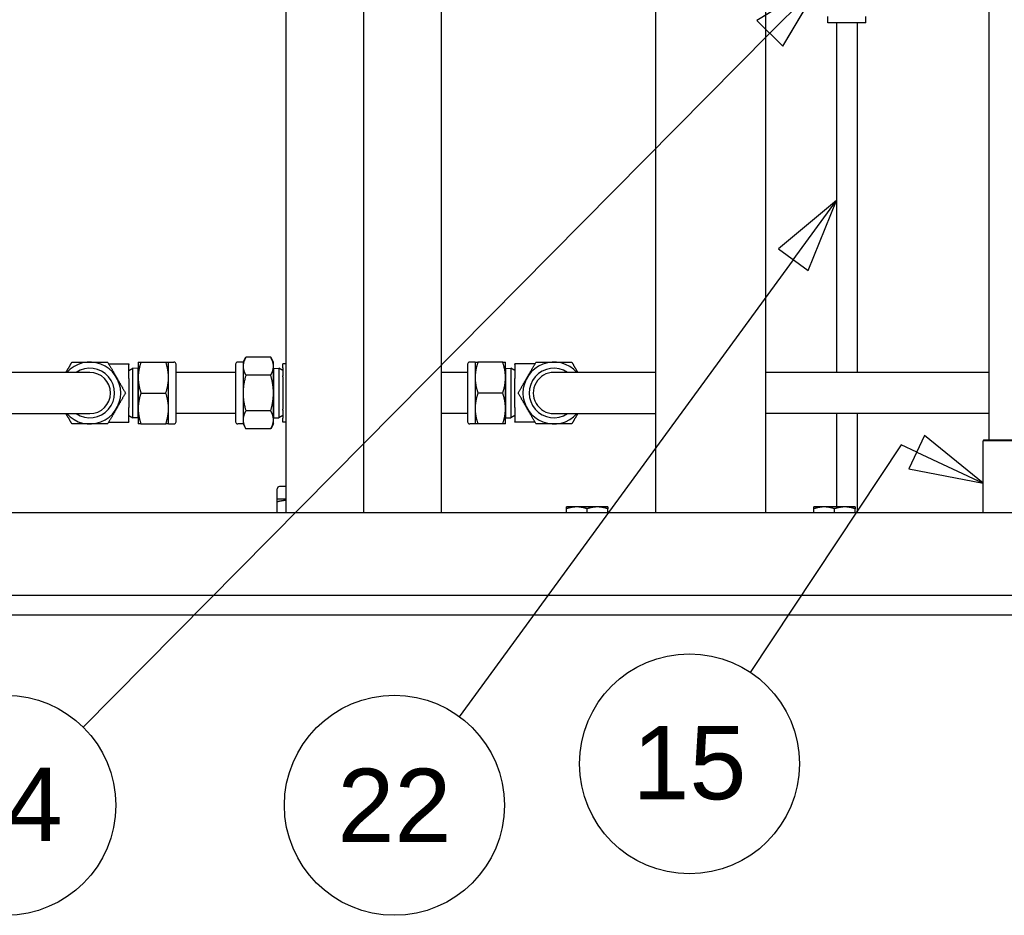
# Paper-space layout 'SHEET_3' of a CAD drawing. Header units: inches. Extents: x 3 to 360, y 8 to 227.
# Tile 67 of 117: x 275 to 293, y 61 to 77. Entities that reach past the tile are written whole.
import ezdxf

# ---------------------------------------------------------------- set-up
doc = ezdxf.new("R2010")
doc.units = ezdxf.units.IN
doc.header["$LTSCALE"] = 10.66666666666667
doc.header["$MEASUREMENT"] = 0
doc.layers.get('0').update_dxf_attribs({"lineweight": 25})
doc.layers.add('DIMEN', color=7, linetype='Continuous', lineweight=25)
doc.styles.add('Current-ANSI', font='arial.ttf')

# ---------------------------------------------------------------- blocks, each defined once
blk = doc.blocks.new('Balloon118')
at = {"layer": 'DIMEN', "linetype": 'Continuous', "lineweight": 25}
for p, q in [((27.15106388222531, 6.916262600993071), (27.05205859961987, 6.833803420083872)), ((27.07728459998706, 6.815358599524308), (27.15106388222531, 6.916262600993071)), ((27.10251060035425, 6.796913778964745), (27.15106388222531, 6.916262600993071)), ((27.05205859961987, 6.833803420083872), (27.10251060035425, 6.796913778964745)), ((27.07728459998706, 6.815358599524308), (26.50754340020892, 6.036153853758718))]:
    blk.add_line(p, q, dxfattribs=at)
at = {"layer": 'DIMEN', "linetype": 'Continuous', "lineweight": 25, "flags": 128}
blk.add_lwpolyline([(27.10251094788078, 6.796913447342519), (27.15106273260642, 6.916262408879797), (27.0520578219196, 6.833803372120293), (27.10251094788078, 6.796913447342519)], dxfattribs=at)
at = {"layer": 'DIMEN'}
blk.add_circle((26.39727247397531, 5.885342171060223), 0.1874999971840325, dxfattribs=at)
blk.add_solid([(27.10251094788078, 6.796913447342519), (27.15106273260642, 6.916262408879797), (27.0520578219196, 6.833803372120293), (27.10251094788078, 6.796913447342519)], dxfattribs=at)
at = {"layer": 'DIMEN', "insert": (26.39727247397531, 5.885342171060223), "char_height": 0.1249999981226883, "attachment_point": 5, "style": 'Current-ANSI'}
blk.add_mtext('22', dxfattribs=at)
blk = doc.blocks.new('Balloon119')
at = {"layer": 'DIMEN', "linetype": 'Continuous', "lineweight": 25}
for p, q in [((27.12550988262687, 7.290237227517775), (27.01536223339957, 7.223386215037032)), ((27.037571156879, 7.201401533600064), (27.12550988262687, 7.290237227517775)), ((27.05978008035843, 7.179416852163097), (27.12550988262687, 7.290237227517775)), ((27.01536223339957, 7.223386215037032), (27.05978008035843, 7.179416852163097)), ((27.037571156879, 7.201401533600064), (25.86620778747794, 6.01809034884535))]:
    blk.add_line(p, q, dxfattribs=at)
at = {"layer": 'DIMEN', "linetype": 'Continuous', "lineweight": 25, "flags": 128}
blk.add_lwpolyline([(27.05978033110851, 7.179417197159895), (27.125510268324, 7.290237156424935), (27.01536163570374, 7.223386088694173), (27.05978033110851, 7.179417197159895)], dxfattribs=at)
at = {"layer": 'DIMEN'}
blk.add_circle((25.73479995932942, 5.885342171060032), 0.1874999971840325, dxfattribs=at)
blk.add_solid([(27.05978033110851, 7.179417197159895), (27.125510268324, 7.290237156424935), (27.01536163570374, 7.223386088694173), (27.05978033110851, 7.179417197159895)], dxfattribs=at)
at = {"layer": 'DIMEN', "insert": (25.73479995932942, 5.886390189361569), "char_height": 0.1249999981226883, "attachment_point": 5, "style": 'Current-ANSI'}
blk.add_mtext('34', dxfattribs=at)
blk = doc.blocks.new('Balloon126')
at = {"layer": 'DIMEN', "linetype": 'Continuous', "lineweight": 25}
for p, q in [((27.30105175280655, 6.515759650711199), (27.27455533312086, 6.459154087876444)), ((27.40101466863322, 6.434464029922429), (27.30105175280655, 6.515759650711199)), ((27.26122356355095, 6.499898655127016), (27.00360445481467, 6.111793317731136)), ((27.2878035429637, 6.487456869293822), (27.26122356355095, 6.499898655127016)), ((27.2878035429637, 6.487456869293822), (27.40101466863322, 6.434464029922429)), ((27.27455533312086, 6.459154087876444), (27.40101466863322, 6.434464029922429))]:
    blk.add_line(p, q, dxfattribs=at)
at = {"layer": 'DIMEN', "linetype": 'Continuous', "lineweight": 25, "flags": 128}
blk.add_lwpolyline([(27.2745567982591, 6.459154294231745), (27.40101551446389, 6.434463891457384), (27.30105242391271, 6.515759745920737), (27.2745567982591, 6.459154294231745)], dxfattribs=at)
at = {"layer": 'DIMEN'}
blk.add_circle((26.90027252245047, 5.956122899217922), 0.1874999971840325, dxfattribs=at)
blk.add_solid([(27.2745567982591, 6.459154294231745), (27.40101551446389, 6.434463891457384), (27.30105242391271, 6.515759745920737), (27.2745567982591, 6.459154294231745)], dxfattribs=at)
at = {"layer": 'DIMEN', "insert": (26.90027252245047, 5.957170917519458), "char_height": 0.1249999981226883, "attachment_point": 5, "style": 'Current-ANSI'}
blk.add_mtext('15', dxfattribs=at)

psp = doc.layouts.new('SHEET_3')

# ---------------------------------------------------------------- linework, layer by layer
for p, q in [((286.3250839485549, 68.09743847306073), (286.3250839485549, 109.6599384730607)), ((288.3250839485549, 68.09743847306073), (288.325083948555, 91.65993847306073)), ((292.3799897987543, 87.45268847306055), (292.3799897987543, 69.42168847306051)), ((281.0138480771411, 68.09743847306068), (281.0138480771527, 79.15993847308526)), ((279.5996345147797, 79.10848099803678), (279.5996345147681, 68.09743847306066)), ((282.4280616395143, 68.09743847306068), (282.4280616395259, 79.1084809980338)), ((289.4538480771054, 77.00253042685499), (289.4538480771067, 77.12253042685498)), ((290.1438480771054, 77.00253042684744), (289.4538480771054, 77.00253042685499)), ((289.6113480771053, 77.00253042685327), (289.6113480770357, 70.64903847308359)), ((289.9863480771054, 77.00253042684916), (289.9863480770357, 70.64903847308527)), ((290.1438480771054, 77.00253042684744), (290.1438480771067, 77.12253042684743)), ((278.8195839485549, 70.83653847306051), (278.8698244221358, 70.92355752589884)), ((279.3213434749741, 70.92355752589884), (278.8698244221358, 70.92355752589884)), ((279.3715839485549, 70.83653847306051), (279.3213434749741, 70.92355752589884)), ((276.3743856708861, 70.80528847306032), (276.7415839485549, 70.80528847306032)), ((276.7415839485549, 70.80528847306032), (276.7415839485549, 70.7952884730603)), ((276.7415839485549, 70.53966347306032), (276.7415839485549, 70.79528847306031)), ((276.9115839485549, 70.83653847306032), (276.9115839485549, 70.55528847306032)), ((276.9618244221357, 70.83653847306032), (277.4133434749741, 70.83653847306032)), ((277.4635839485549, 70.55528847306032), (277.4635839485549, 70.83653847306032)), ((277.4635839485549, 70.83653847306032), (277.5615839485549, 70.83653847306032)), ((277.6015839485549, 69.75153847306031), (277.6015839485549, 70.79653847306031)), ((278.6815839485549, 70.79653847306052), (278.6815839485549, 69.75153847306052)), ((278.8195839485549, 70.83653847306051), (278.7215839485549, 70.83653847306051)), ((278.8195839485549, 70.83653847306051), (278.8195839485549, 70.76117776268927)), ((278.8195839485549, 70.76117776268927), (278.8195839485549, 70.27403847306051)), ((279.3715839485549, 70.76117776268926), (279.3715839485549, 70.83653847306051)), ((279.3715839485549, 70.27403847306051), (279.3715839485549, 70.76117776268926)), ((279.5415839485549, 70.734114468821), (279.5415839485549, 70.80528847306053)), ((279.599634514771, 70.80528847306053), (279.5415839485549, 70.80528847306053)), ((279.5415839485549, 70.73411446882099), (279.5415839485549, 70.5865293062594)), ((282.901583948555, 70.79653847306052), (282.901583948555, 69.75153847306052)), ((283.0395839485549, 70.83653847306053), (282.9415839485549, 70.83653847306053)), ((283.0395839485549, 70.83653847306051), (283.0395839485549, 70.55528847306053)), ((283.5413434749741, 70.83653847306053), (283.0898244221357, 70.83653847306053)), ((283.5915839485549, 70.55528847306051), (283.591583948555, 70.83653847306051)), ((284.1287822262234, 70.80528847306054), (283.7615839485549, 70.80528847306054)), ((283.7615839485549, 70.79528847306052), (283.7615839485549, 70.80528847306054)), ((283.7615839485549, 70.79528847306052), (283.7615839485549, 70.53966347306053)), ((276.0315839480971, 70.64903847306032), (274.0315839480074, 70.6490384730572)), ((276.7415839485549, 70.6848565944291), (276.8164445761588, 70.72503016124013)), ((276.8164445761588, 69.82304678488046), (276.8164445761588, 70.72503016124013)), ((276.9040608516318, 70.72230732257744), (276.8164445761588, 70.72503016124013)), ((276.9040608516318, 70.72230732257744), (276.9040608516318, 69.8257696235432)), ((276.9115839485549, 70.70927693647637), (276.9040608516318, 70.72230732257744)), ((276.9115839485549, 70.5552884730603), (276.9115839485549, 69.99278847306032)), ((277.4635839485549, 69.99278847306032), (277.4635839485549, 70.55528847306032)), ((278.6815839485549, 70.64903847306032), (277.6015839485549, 70.6490384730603)), ((279.321343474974, 70.59879799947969), (278.8698244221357, 70.59879799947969)), ((279.3715839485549, 70.7092769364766), (279.379107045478, 70.72230732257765)), ((279.379107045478, 70.72230732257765), (279.466723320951, 70.72503016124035)), ((279.379107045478, 69.8257696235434), (279.379107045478, 70.72230732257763)), ((279.466723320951, 70.72503016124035), (279.466723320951, 69.82304678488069)), ((279.5415839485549, 70.6848565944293), (279.466723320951, 70.72503016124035)), ((279.5415839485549, 70.56920879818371), (279.5415839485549, 70.58652930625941)), ((279.5415839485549, 70.56920879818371), (279.5415839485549, 69.97886814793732)), ((282.9015839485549, 70.64903847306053), (282.428061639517, 70.64903847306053)), ((283.0395839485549, 70.55528847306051), (283.0395839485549, 69.99278847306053)), ((283.591583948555, 70.7092769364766), (283.599107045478, 70.72230732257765)), ((283.591583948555, 69.99278847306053), (283.5915839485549, 70.55528847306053)), ((283.599107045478, 70.72230732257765), (283.6867233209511, 70.72503016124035)), ((283.599107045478, 69.8257696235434), (283.599107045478, 70.72230732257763)), ((283.6867233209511, 70.72503016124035), (283.6867233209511, 69.82304678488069)), ((283.7615839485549, 70.6848565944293), (283.6867233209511, 70.72503016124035)), ((286.3250839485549, 70.64903847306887), (284.4715839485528, 70.64903847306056)), ((292.3799897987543, 70.64903847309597), (288.3250839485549, 70.64903847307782)), ((276.7415839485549, 70.53966347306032), (276.7415839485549, 70.00841347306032)), ((283.7615839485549, 70.00841347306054), (283.7615839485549, 70.53966347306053)), ((276.9618244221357, 70.27403847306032), (277.413343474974, 70.2740384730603)), ((278.8195839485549, 70.27403847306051), (278.8195839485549, 69.78689918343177)), ((279.3715839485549, 69.78689918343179), (279.3715839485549, 70.27403847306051)), ((283.5413434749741, 70.27403847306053), (283.0898244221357, 70.27403847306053)), ((274.0315839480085, 69.8990384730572), (276.0315839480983, 69.89903847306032)), ((276.7415839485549, 69.75278847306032), (276.7415839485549, 70.00841347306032)), ((276.7415839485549, 69.86322035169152), (276.8164445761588, 69.82304678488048)), ((276.9115839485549, 69.83880000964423), (276.9040608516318, 69.82576962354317)), ((276.9115839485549, 69.99278847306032), (276.9115839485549, 69.71153847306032)), ((277.4635839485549, 69.71153847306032), (277.4635839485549, 69.99278847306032)), ((278.6815839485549, 69.89903847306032), (277.6015839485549, 69.89903847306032)), ((279.321343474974, 69.94927894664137), (278.8698244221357, 69.94927894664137)), ((279.3715839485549, 69.83880000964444), (279.379107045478, 69.8257696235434)), ((279.5415839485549, 69.86322035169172), (279.466723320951, 69.8230467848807)), ((279.5415839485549, 69.96154763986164), (279.5415839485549, 69.97886814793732)), ((279.5415839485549, 69.96154763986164), (279.5415839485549, 69.81396247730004)), ((282.9015839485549, 69.89903847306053), (282.4280616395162, 69.89903847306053)), ((283.0395839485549, 69.99278847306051), (283.0395839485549, 69.71153847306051)), ((283.591583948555, 69.71153847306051), (283.5915839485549, 69.99278847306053)), ((283.591583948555, 69.83880000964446), (283.599107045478, 69.8257696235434)), ((283.7615839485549, 69.86322035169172), (283.6867233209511, 69.8230467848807)), ((283.7615839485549, 70.00841347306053), (283.7615839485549, 69.75278847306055)), ((284.4715839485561, 69.89903847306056), (286.3250839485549, 69.89903847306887)), ((292.3799897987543, 69.89903847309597), (288.3250839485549, 69.89903847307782)), ((289.6113480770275, 69.89903847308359), (289.6113480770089, 68.20293847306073)), ((289.9863480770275, 69.89903847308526), (289.9863480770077, 68.09743847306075)), ((276.3743856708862, 69.7427884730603), (276.7415839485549, 69.7427884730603)), ((276.7415839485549, 69.75278847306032), (276.7415839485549, 69.7427884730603)), ((276.9040608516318, 69.82576962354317), (276.8164445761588, 69.82304678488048)), ((276.9618244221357, 69.71153847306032), (277.4133434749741, 69.71153847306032)), ((277.4635839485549, 69.71153847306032), (277.5615839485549, 69.71153847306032)), ((278.8195839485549, 69.71153847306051), (278.7215839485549, 69.71153847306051)), ((278.8195839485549, 69.78689918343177), (278.8195839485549, 69.71153847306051)), ((278.8195839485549, 69.71153847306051), (278.8698244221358, 69.6245194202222)), ((279.3715839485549, 69.71153847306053), (279.3213434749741, 69.6245194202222)), ((279.3715839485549, 69.71153847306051), (279.3715839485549, 69.78689918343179)), ((279.379107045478, 69.8257696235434), (279.466723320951, 69.8230467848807)), ((279.5415839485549, 69.74278847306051), (279.5415839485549, 69.81396247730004)), ((279.5996345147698, 69.74278847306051), (279.5415839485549, 69.74278847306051)), ((283.0395839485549, 69.71153847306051), (282.9415839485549, 69.71153847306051)), ((283.5413434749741, 69.71153847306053), (283.0898244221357, 69.71153847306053)), ((283.599107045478, 69.8257696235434), (283.6867233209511, 69.8230467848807)), ((283.7615839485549, 69.74278847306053), (283.7615839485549, 69.75278847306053)), ((284.1287822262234, 69.74278847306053), (283.7615839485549, 69.74278847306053)), ((279.3213434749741, 69.6245194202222), (278.8698244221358, 69.6245194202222)), ((292.2927397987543, 69.4216884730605), (292.2774897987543, 69.40643847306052)), ((293.8024897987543, 69.40643847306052), (292.2774897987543, 69.40643847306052)), ((292.2774897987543, 68.09743847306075), (292.2774897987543, 69.40643847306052)), ((292.2927397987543, 69.4216884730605), (293.7872397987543, 69.4216884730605)), ((279.439083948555, 68.34153847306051), (279.439083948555, 68.53128847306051)), ((279.5996345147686, 68.57153847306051), (279.4793339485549, 68.57153847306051)), ((279.5996345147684, 68.34153847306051), (279.439083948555, 68.34153847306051)), ((279.439083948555, 68.09743847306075), (279.439083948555, 68.29578953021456)), ((327.3868768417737, 68.09743847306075), (186.7632910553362, 68.09743847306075)), ((284.8875839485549, 68.20293847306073), (284.7000839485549, 68.20293847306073)), ((284.7000839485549, 68.09743847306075), (284.7000839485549, 68.16944482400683)), ((285.2625839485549, 68.20293847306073), (284.8875839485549, 68.20293847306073)), ((285.0750839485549, 68.09743847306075), (285.0750839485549, 68.16944482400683)), ((285.4500839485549, 68.20293847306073), (285.2625839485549, 68.20293847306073)), ((285.4500839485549, 68.09743847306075), (285.4500839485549, 68.16944482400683)), ((289.3875839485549, 68.20293847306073), (289.2000839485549, 68.20293847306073)), ((289.2000839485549, 68.09743847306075), (289.2000839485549, 68.16944482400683)), ((289.7625839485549, 68.20293847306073), (289.3875839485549, 68.20293847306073)), ((289.5750839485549, 68.09743847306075), (289.5750839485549, 68.16944482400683)), ((289.9500839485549, 68.20293847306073), (289.7625839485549, 68.20293847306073)), ((289.9500839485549, 68.09743847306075), (289.9500839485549, 68.16944482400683)), ((186.5750839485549, 66.5974384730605), (327.5750839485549, 66.59743847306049)), ((327.5750839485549, 66.2374384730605), (186.5750839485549, 66.2374384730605))]:
    psp.add_line(p, q)
for centre, radius, start, end in [((276.0315839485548, 70.27403847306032), 0.5625000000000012, 221.8103148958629, 138.1896851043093), ((277.5615839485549, 70.79653847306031), 0.03999999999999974, 0, 90), ((278.7215839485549, 70.79653847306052), 0.0399999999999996, 90, 180), ((282.9415839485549, 70.79653847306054), 0.03999999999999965, 90, 180), ((284.4715839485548, 70.27403847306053), 0.5624999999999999, 41.81031489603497, 318.1896851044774), ((276.0315839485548, 70.27403847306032), 0.450000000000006, 236.4426902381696, 123.5573097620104), ((276.0315839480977, 70.27403847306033), 0.3750000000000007, 270.0000000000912, 90.00000000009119), ((284.4715839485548, 70.27403847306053), 0.4500000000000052, 56.44269023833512, 303.5573097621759), ((284.4715839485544, 70.27403847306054), 0.3749999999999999, 90.00000000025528, 270.0000000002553), ((277.5615839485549, 69.75153847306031), 0.03999999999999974, 270, 0), ((278.7215839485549, 69.75153847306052), 0.0399999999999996, 180, 270), ((282.9415839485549, 69.75153847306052), 0.03999999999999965, 180, 270), ((279.4793339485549, 68.53128847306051), 0.04024999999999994, 90, 180)]:
    psp.add_arc(centre, radius, start, end)
for points, weights in [([(278.8698244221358, 70.92355752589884), (278.8195839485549, 70.83653847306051), (278.8195839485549, 70.76117776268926)], [1, 1.037954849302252, 1]), ([(279.3715839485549, 70.76117776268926), (279.3715839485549, 70.83653847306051), (279.3213434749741, 70.92355752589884)], [1, 1.037954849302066, 1]), ([(275.5985712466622, 70.64903847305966), (275.6493016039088, 70.73690602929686), (275.7068244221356, 70.83653847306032)], [1.017208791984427, 1.024770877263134, 1]), ([(275.7068244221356, 70.83653847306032), (275.8808625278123, 70.83653847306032), (276.0315839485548, 70.83653847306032)], [1, 1.037954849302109, 1]), ([(276.0315839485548, 70.83653847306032), (276.1823053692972, 70.83653847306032), (276.356343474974, 70.83653847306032)], [1, 1.037954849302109, 1]), ([(276.356343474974, 70.8365384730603), (276.4433625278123, 70.6858170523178), (276.5187232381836, 70.5552884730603)], [1, 1.037954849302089, 1]), ([(276.9115839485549, 70.83653847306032), (276.9115839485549, 70.83653847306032), (276.9618244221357, 70.83653847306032)], [1, 1.037954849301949, 1]), ([(276.9618244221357, 70.83653847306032), (276.9115839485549, 70.6858170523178), (276.9115839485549, 70.5552884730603)], [1, 1.037954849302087, 1]), ([(277.4635839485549, 70.5552884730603), (277.4635839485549, 70.6858170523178), (277.4133434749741, 70.83653847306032)], [1, 1.03795484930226, 1]), ([(277.4133434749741, 70.83653847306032), (277.4635839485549, 70.83653847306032), (277.4635839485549, 70.83653847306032)], [1, 1.037954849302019, 1]), ([(278.8195839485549, 70.76117776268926), (278.8195839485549, 70.68581705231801), (278.8698244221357, 70.59879799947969)], [1, 1.037954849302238, 1]), ([(279.321343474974, 70.59879799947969), (279.3715839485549, 70.68581705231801), (279.3715839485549, 70.76117776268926)], [1, 1.037954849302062, 1]), ([(283.0395839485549, 70.83653847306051), (283.0395839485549, 70.83653847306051), (283.0898244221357, 70.83653847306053)], [1, 1.037954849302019, 1]), ([(283.0898244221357, 70.83653847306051), (283.0395839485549, 70.68581705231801), (283.0395839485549, 70.55528847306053)], [1, 1.037954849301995, 1]), ([(283.5413434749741, 70.83653847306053), (283.591583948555, 70.83653847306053), (283.591583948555, 70.83653847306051)], [1, 1.037954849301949, 1]), ([(283.5915839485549, 70.55528847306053), (283.5915839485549, 70.68581705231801), (283.5413434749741, 70.83653847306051)], [1, 1.037954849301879, 1]), ([(283.9844446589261, 70.55528847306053), (284.0598053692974, 70.68581705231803), (284.1468244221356, 70.83653847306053)], [1, 1.03795484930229, 1]), ([(284.1468244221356, 70.83653847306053), (284.3208625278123, 70.83653847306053), (284.4715839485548, 70.83653847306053)], [1, 1.037954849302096, 1]), ([(284.4715839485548, 70.83653847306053), (284.6223053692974, 70.83653847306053), (284.796343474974, 70.83653847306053)], [1, 1.037954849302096, 1]), ([(284.796343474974, 70.83653847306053), (284.8538662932, 70.73690602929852), (284.9045966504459, 70.64903847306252)], [1, 1.024770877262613, 1.017208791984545]), ([(276.5187232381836, 70.5552884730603), (276.5940839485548, 70.42475989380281), (276.6811030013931, 70.27403847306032)], [1, 1.037954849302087, 1]), ([(276.9115839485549, 70.5552884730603), (276.9115839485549, 70.42475989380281), (276.9618244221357, 70.27403847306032)], [1, 1.037954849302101, 1]), ([(277.4133434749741, 70.27403847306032), (277.4635839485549, 70.4247598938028), (277.4635839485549, 70.5552884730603)], [1, 1.037954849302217, 1]), ([(278.8698244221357, 70.59879799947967), (278.8195839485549, 70.42475989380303), (278.8195839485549, 70.27403847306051)], [1, 1.037954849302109, 1]), ([(279.3715839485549, 70.27403847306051), (279.3715839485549, 70.42475989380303), (279.321343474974, 70.59879799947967)], [1, 1.037954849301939, 1]), ([(283.0395839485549, 70.55528847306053), (283.0395839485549, 70.42475989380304), (283.0898244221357, 70.27403847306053)], [1, 1.037954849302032, 1]), ([(283.5413434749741, 70.27403847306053), (283.5915839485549, 70.42475989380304), (283.5915839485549, 70.55528847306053)], [1, 1.037954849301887, 1]), ([(283.8220648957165, 70.27403847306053), (283.9090839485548, 70.42475989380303), (283.9844446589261, 70.55528847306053)], [1, 1.037954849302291, 1]), ([(276.6811030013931, 70.27403847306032), (276.5940839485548, 70.1233170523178), (276.5187232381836, 69.9927884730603)], [1, 1.037954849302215, 1]), ([(276.9618244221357, 70.27403847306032), (276.9115839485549, 70.1233170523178), (276.9115839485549, 69.9927884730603)], [1, 1.037954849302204, 1]), ([(277.4635839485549, 69.9927884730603), (277.4635839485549, 70.12331705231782), (277.4133434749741, 70.27403847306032)], [1, 1.037954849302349, 1]), ([(278.8195839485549, 70.27403847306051), (278.8195839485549, 70.12331705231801), (278.8698244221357, 69.94927894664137)], [1, 1.037954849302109, 1]), ([(279.321343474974, 69.94927894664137), (279.3715839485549, 70.12331705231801), (279.3715839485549, 70.27403847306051)], [1, 1.037954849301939, 1]), ([(283.0898244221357, 70.27403847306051), (283.0395839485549, 70.12331705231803), (283.0395839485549, 69.99278847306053)], [1, 1.037954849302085, 1]), ([(283.5915839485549, 69.99278847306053), (283.5915839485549, 70.12331705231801), (283.5413434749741, 70.27403847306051)], [1, 1.037954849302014, 1]), ([(283.9844446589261, 69.99278847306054), (283.9090839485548, 70.12331705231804), (283.8220648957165, 70.27403847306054)], [1, 1.037954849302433, 1]), ([(275.7068244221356, 69.71153847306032), (275.6493016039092, 69.81117091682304), (275.5985712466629, 69.89903847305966)], [1, 1.024770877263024, 1.017208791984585]), ([(276.5187232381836, 69.9927884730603), (276.4433625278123, 69.86225989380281), (276.356343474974, 69.71153847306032)], [1, 1.037954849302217, 1]), ([(276.9115839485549, 69.9927884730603), (276.9115839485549, 69.8622598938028), (276.9618244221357, 69.71153847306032)], [1, 1.037954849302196, 1]), ([(277.4133434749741, 69.71153847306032), (277.4635839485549, 69.8622598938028), (277.4635839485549, 69.9927884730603)], [1, 1.03795484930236, 1]), ([(278.8698244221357, 69.94927894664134), (278.8195839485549, 69.86225989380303), (278.8195839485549, 69.78689918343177)], [1, 1.037954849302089, 1]), ([(279.3715839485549, 69.78689918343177), (279.3715839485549, 69.86225989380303), (279.321343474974, 69.94927894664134)], [1, 1.037954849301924, 1]), ([(283.0395839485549, 69.99278847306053), (283.0395839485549, 69.86225989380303), (283.0898244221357, 69.71153847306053)], [1, 1.037954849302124, 1]), ([(283.5413434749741, 69.71153847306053), (283.5915839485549, 69.86225989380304), (283.5915839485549, 69.99278847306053)], [1, 1.037954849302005, 1]), ([(284.1468244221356, 69.71153847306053), (284.0598053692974, 69.86225989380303), (283.9844446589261, 69.99278847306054)], [1, 1.037954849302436, 1]), ([(284.9045966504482, 69.8990384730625), (284.8538662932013, 69.81117091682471), (284.796343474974, 69.71153847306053)], [1.017208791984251, 1.02477087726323, 1]), ([(276.0315839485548, 69.71153847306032), (275.8808625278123, 69.71153847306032), (275.7068244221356, 69.71153847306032)], [1, 1.037954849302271, 1]), ([(276.356343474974, 69.71153847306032), (276.1823053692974, 69.71153847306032), (276.0315839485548, 69.71153847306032)], [1, 1.037954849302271, 1]), ([(276.9618244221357, 69.71153847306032), (276.9115839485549, 69.7115384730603), (276.9115839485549, 69.7115384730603)], [1, 1.037954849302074, 1]), ([(277.4635839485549, 69.71153847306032), (277.4635839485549, 69.71153847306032), (277.4133434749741, 69.71153847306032)], [1, 1.037954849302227, 1]), ([(278.8195839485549, 69.78689918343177), (278.8195839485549, 69.71153847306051), (278.8698244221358, 69.6245194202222)], [1, 1.037954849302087, 1]), ([(279.3213434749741, 69.6245194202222), (279.3715839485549, 69.71153847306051), (279.3715839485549, 69.78689918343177)], [1, 1.037954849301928, 1]), ([(283.0898244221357, 69.71153847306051), (283.0395839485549, 69.71153847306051), (283.0395839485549, 69.71153847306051)], [1, 1.037954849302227, 1]), ([(283.591583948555, 69.71153847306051), (283.591583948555, 69.71153847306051), (283.5413434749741, 69.71153847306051)], [1, 1.037954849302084, 1]), ([(284.4715839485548, 69.71153847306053), (284.3208625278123, 69.71153847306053), (284.1468244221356, 69.71153847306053)], [1, 1.037954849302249, 1]), ([(284.796343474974, 69.71153847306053), (284.6223053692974, 69.71153847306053), (284.4715839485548, 69.71153847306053)], [1, 1.037954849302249, 1]), ([(279.439083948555, 68.29578953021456), (279.439083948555, 68.34153847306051), (279.439083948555, 68.34153847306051)], [1, 1.037954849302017, 1]), ([(279.5996345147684, 68.32402836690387), (279.522821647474, 68.31338602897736), (279.439083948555, 68.29578953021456)], [1.017807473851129, 1.014265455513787, 1]), ([(284.7000839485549, 68.16944482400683), (284.7000839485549, 68.20293847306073), (284.7000839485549, 68.20293847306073)], [1, 1.037954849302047, 1]), ([(284.8875839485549, 68.20293847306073), (284.8005648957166, 68.20293847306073), (284.7000839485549, 68.16944482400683)], [1, 1.037954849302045, 1]), ([(285.0750839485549, 68.16944482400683), (284.9746030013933, 68.20293847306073), (284.8875839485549, 68.20293847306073)], [1, 1.037954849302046, 1]), ([(285.2625839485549, 68.20293847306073), (285.1755648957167, 68.20293847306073), (285.0750839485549, 68.16944482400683)], [1, 1.037954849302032, 1]), ([(285.4500839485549, 68.16944482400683), (285.3496030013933, 68.20293847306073), (285.2625839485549, 68.20293847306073)], [1, 1.037954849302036, 1]), ([(285.4500839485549, 68.20293847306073), (285.4500839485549, 68.20293847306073), (285.4500839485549, 68.16944482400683)], [1, 1.037954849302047, 1]), ([(289.2000839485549, 68.16944482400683), (289.2000839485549, 68.20293847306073), (289.2000839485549, 68.20293847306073)], [1, 1.037954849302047, 1]), ([(289.3875839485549, 68.20293847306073), (289.3005648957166, 68.20293847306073), (289.2000839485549, 68.16944482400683)], [1, 1.037954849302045, 1]), ([(289.5750839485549, 68.16944482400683), (289.4746030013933, 68.20293847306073), (289.3875839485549, 68.20293847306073)], [1, 1.037954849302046, 1]), ([(289.7625839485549, 68.20293847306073), (289.6755648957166, 68.20293847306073), (289.5750839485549, 68.16944482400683)], [1, 1.037954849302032, 1]), ([(289.9500839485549, 68.16944482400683), (289.8496030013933, 68.20293847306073), (289.7625839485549, 68.20293847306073)], [1, 1.037954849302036, 1]), ([(289.9500839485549, 68.20293847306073), (289.9500839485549, 68.20293847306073), (289.9500839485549, 68.16944482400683)], [1, 1.037954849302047, 1])]:
    psp.add_rational_spline(points, weights, degree=2)

# ---------------------------------------------------------------- block references
at = {"layer": 'DIMEN', "xscale": 10.66666666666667, "yscale": 10.66666666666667, "zscale": 10.66666666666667}
for name in ['Balloon119', 'Balloon118', 'Balloon126']:
    psp.add_blockref(name, (0, 0), dxfattribs=at)

doc.saveas('drawing.dxf')
